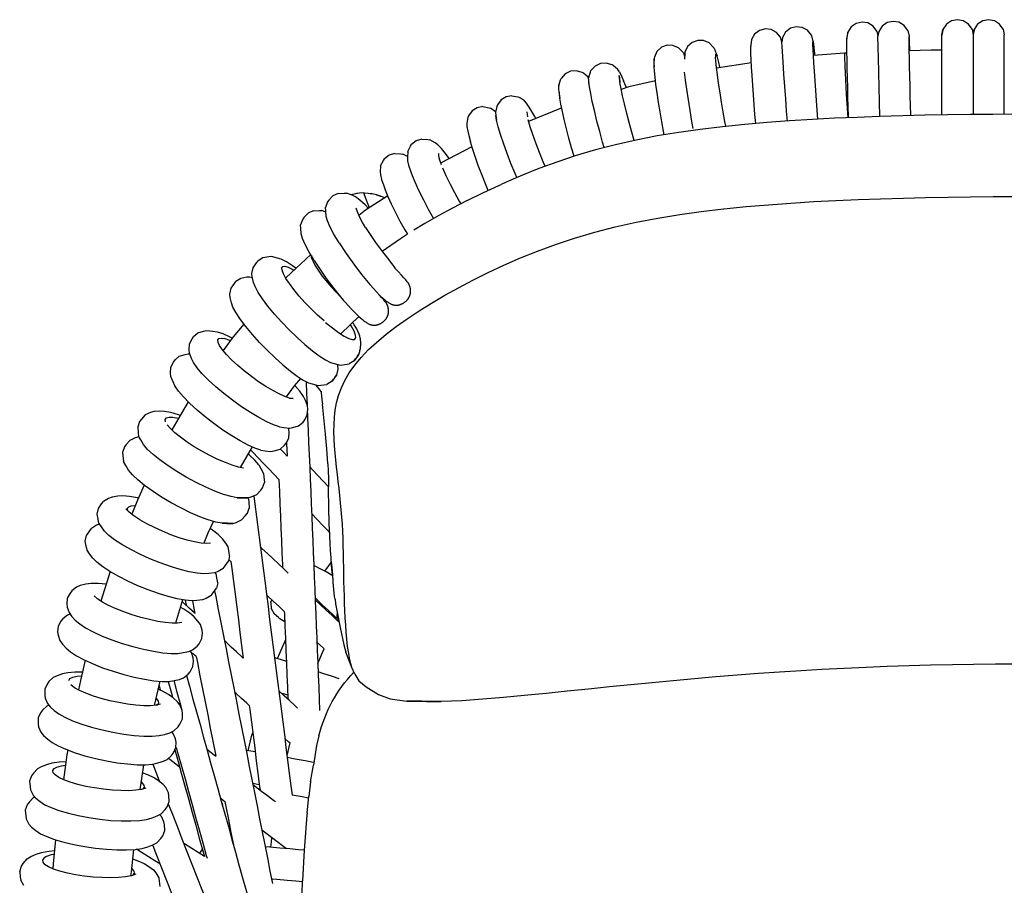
# Model space of a CAD drawing. Header units: centimetres. Extents: x -322 to 327, y -260 to 385.
# Tile 3 of 6: x -316 to -1, y 109 to 385. Entities that reach past the tile are written whole.
import ezdxf

# ---------------------------------------------------------------- set-up
doc = ezdxf.new("R2010")
doc.units = ezdxf.units.CM
doc.header["$MEASUREMENT"] = 0
doc.layers.add('2D', color=7, linetype='Continuous', true_color=0x000000)

msp = doc.modelspace()

# ---------------------------------------------------------------- linework, layer by layer
at = {"layer": '2D', "lineweight": -3}
for points in [[(-42.15, 381.11), (-43.32, 382.7), (-45.02, 383.71), (-46.84, 384), (-48.72, 383.59), (-50.37, 382.46), (-51.42, 380.81)], [(-32.23, 381.33), (-33.4, 382.93), (-35.11, 383.94), (-36.93, 384.22), (-38.81, 383.82), (-40.46, 382.69), (-41.51, 381.03)], [(-11.75, 381.76), (-12.88, 383.38), (-14.56, 384.43), (-16.38, 384.76), (-18.27, 384.4), (-19.94, 383.31), (-21.03, 381.68)], [(-1.84, 381.76), (-2.97, 383.38), (-4.64, 384.43), (-6.46, 384.76), (-8.35, 384.4), (-10.03, 383.31), (-11.12, 381.68)], [(-72.89, 379.15), (-74.13, 380.68), (-75.88, 381.61), (-77.71, 381.81), (-79.58, 381.32), (-81.17, 380.12), (-82.13, 378.41)], [(-63, 379.83), (-64.24, 381.37), (-65.99, 382.29), (-67.83, 382.5), (-69.69, 382.01), (-71.28, 380.8), (-72.24, 379.1)], [(-42.15, 381.11), (-41.77, 379.47)], [(-32.23, 381.33), (-31.81, 379.49), (-31.79, 379.3)], [(-21.38, 379.91), (-21.03, 381.68), (-21.03, 381.46), (-21.36, 379.81)], [(-11.75, 381.76), (-11.42, 380.12)], [(-11.42, 380.12), (-11.12, 381.68), (-11.12, 381.46), (-11.4, 380.02)], [(-1.84, 381.76), (-1.46, 379.91)], [(-95.61, 377.34), (-97.43, 378.11), (-99.27, 378.15), (-101.08, 377.5), (-102.55, 376.16), (-103.36, 374.37), (-103.44, 373.96)], [(-95.61, 377.34), (-94.22, 375.92), (-94.03, 375.72)], [(-82.13, 378.41), (-82.34, 376.63), (-82.38, 376.26)], [(-72.42, 377.58), (-72.8, 378.93), (-72.89, 379.15)], [(-72.24, 379.1), (-72.42, 377.58)], [(-70.66, 352.42), (-70.92, 355.56), (-71.22, 359.48), (-71.52, 363.49), (-71.79, 367.36), (-72.05, 371.26), (-72.26, 374.63), (-72.42, 377.58)], [(-62.4, 377.81), (-62.91, 379.62), (-63, 379.83)], [(-62.48, 378.01), (-62.51, 377.64)], [(-60.93, 353.01), (-61.17, 355.91), (-61.41, 359.01), (-61.64, 362.18), (-61.86, 365.24), (-62.06, 368.33), (-62.23, 370.99), (-62.36, 373.32), (-62.46, 375.35), (-62.51, 376.72), (-62.51, 377.64)], [(-61.9, 373.37), (-61.96, 374), (-62.14, 375.78), (-62.29, 377.07), (-62.4, 377.81)], [(-51.19, 353.48), (-51.21, 353.98), (-51.29, 356.9), (-51.37, 360), (-51.44, 363.18), (-51.52, 366.25), (-51.58, 369.34), (-51.64, 372.01), (-51.68, 374.35), (-51.71, 376.38), (-51.73, 377.75), (-51.73, 378.67)], [(-41.7, 376.04), (-41.77, 379.47)], [(-31.81, 379.49), (-31.82, 379.12)], [(-31.29, 354.15), (-31.3, 354.44), (-31.37, 357.35), (-31.45, 360.46), (-31.53, 363.64), (-31.6, 366.7), (-31.67, 369.8), (-31.73, 372.47), (-31.77, 374.8), (-31.8, 376.83), (-31.82, 378.2), (-31.82, 379.12)], [(-31.62, 374.85), (-31.64, 375.47), (-31.7, 377.26), (-31.75, 378.55), (-31.79, 379.3)], [(-21.38, 354.36), (-21.38, 354.85), (-21.38, 357.77), (-21.38, 360.87), (-21.38, 364.05), (-21.38, 367.12), (-21.38, 370.21), (-21.38, 372.88), (-21.38, 375.22), (-21.38, 377.25), (-21.38, 378.62), (-21.38, 379.54), (-21.38, 379.91)], [(-1.46, 354.55), (-1.46, 354.85), (-1.46, 357.77), (-1.46, 360.87), (-1.46, 364.05), (-1.46, 367.12), (-1.46, 370.21), (-1.46, 372.88), (-1.46, 375.22), (-1.46, 377.25), (-1.46, 378.62), (-1.46, 379.54), (-1.46, 379.91)], [(-105.39, 375.8), (-107.21, 376.57), (-109.05, 376.61), (-110.86, 375.96), (-112.33, 374.62), (-113.13, 372.83), (-113.22, 372.42)], [(-105.39, 375.8), (-104, 374.38), (-103.81, 374.18)], [(-103.81, 374.18), (-103.46, 373.24)], [(-103.44, 373.96), (-103.48, 372.21)], [(-94.03, 375.72), (-93.37, 373.96), (-93.1, 373.23)], [(-80.79, 351.64), (-81.03, 354.54), (-81.27, 357.63), (-81.51, 360.8), (-81.72, 363.86), (-81.93, 366.95), (-82.09, 369.61), (-82.22, 371.95), (-82.32, 373.97), (-82.37, 375.34), (-82.38, 376.26)], [(-51.68, 374.07), (-52.44, 374.04), (-62.36, 373.33)], [(-52.44, 374.04), (-52.44, 372.93), (-52.34, 369.94), (-52.14, 365.57), (-51.89, 360.94), (-51.63, 356.4), (-51.43, 353.47)], [(-41.62, 372.64), (-41.7, 376.04)], [(-21.37, 375.08), (-24.8, 375.03), (-31.77, 374.84)], [(-124.27, 368.12), (-124.74, 368.89), (-126.23, 370.15), (-126.57, 370.35), (-128.46, 370.93), (-130.29, 370.8), (-132.02, 369.98), (-133.35, 368.5)], [(-93.62, 373.77), (-93.6, 372.85), (-93.6, 372.85)], [(-90.32, 350.73), (-90.6, 352.23), (-91.14, 355.29), (-91.67, 358.43), (-92.15, 361.46), (-92.61, 364.52), (-92.98, 367.16), (-93.28, 369.47), (-93.49, 371.49), (-93.6, 372.85)], [(-82.17, 371.02), (-93.25, 369.31)], [(-92.2, 369.47), (-92.35, 370.2), (-92.76, 371.96), (-93.1, 373.23)], [(-41.16, 353.87), (-41.62, 372.64)], [(-136.13, 367.87), (-138.02, 368.45), (-139.85, 368.32), (-141.58, 367.49), (-142.9, 366.01)], [(-134.3, 366.41), (-135.79, 367.67), (-136.13, 367.87)], [(-133.96, 366.64), (-134.1, 366.22), (-133.5, 368.04), (-133.35, 368.5)], [(-124.27, 368.12), (-123.48, 366.5), (-122.93, 365.28)], [(-110.03, 348.01), (-110.24, 349.14), (-110.78, 352.2), (-111.31, 355.34), (-111.8, 358.37), (-112.25, 361.42), (-112.62, 364.06), (-112.92, 366.38), (-113.13, 368.39), (-113.24, 369.76)], [(-100.73, 350.09), (-101.12, 352.3), (-101.7, 355.79), (-102.24, 359.15), (-102.75, 362.54), (-103.16, 365.47), (-103.49, 368.04)], [(-143.51, 364.16), (-143.65, 363.74), (-143.06, 365.56), (-142.9, 366.01)], [(-134.09, 366.08), (-134.3, 366.41)], [(-133.93, 364.11), (-134.07, 365.21), (-134.1, 366.22)], [(-129.11, 343.93), (-129.64, 345.72), (-130.58, 349.13), (-131.45, 352.42), (-132.27, 355.75), (-132.93, 358.63), (-133.45, 361.16), (-133.84, 363.36), (-134.03, 364.86), (-134.03, 364.86)], [(-124.14, 364.98), (-124.15, 365.25), (-124.31, 366.98), (-124.28, 366.07), (-124.11, 364.72), (-124.11, 364.72)], [(-119.56, 346.2), (-120.33, 348.83), (-121.18, 351.9), (-121.96, 354.86), (-122.7, 357.86), (-123.29, 360.45), (-123.76, 362.73), (-124.11, 364.72)], [(-112.77, 365.24), (-121.26, 363.29), (-123.72, 362.52)], [(-122.07, 363.04), (-122.26, 363.57), (-122.93, 365.28)], [(-143.49, 361.63), (-143.63, 362.73), (-143.65, 363.74)], [(-158.63, 360.5), (-160.43, 360.17), (-162.06, 359.16), (-163.2, 357.55), (-163.42, 357.07), (-163.79, 355.2), (-163.75, 354.19)], [(-158.63, 360.5), (-156.69, 360.12), (-156.21, 359.97)], [(-153.94, 358.16), (-154.6, 358.88), (-156.21, 359.97)], [(-138.74, 341.18), (-139.52, 343.84), (-140.37, 346.91), (-141.15, 349.88), (-141.89, 352.88), (-142.48, 355.47), (-142.95, 357.75), (-143.3, 359.73)], [(-167.82, 357.01), (-169.62, 356.68), (-171.24, 355.67), (-172.39, 354.06), (-172.6, 353.58), (-172.97, 351.71), (-172.94, 350.7), (-172.67, 349.23)], [(-167.82, 357.01), (-165.88, 356.63), (-165.4, 356.48)], [(-163.76, 355.35), (-163.79, 355.39), (-165.4, 356.48)], [(-152.21, 355.48), (-153.08, 356.88), (-153.94, 358.16)], [(-153.79, 355.31), (-153.76, 354.49)], [(-142.71, 356.57), (-143.39, 356.35), (-153.24, 352.32)], [(-151.27, 353.86), (-152.21, 355.48)], [(-157.04, 334.36), (-157.58, 335.64), (-158.91, 338.92), (-160.12, 342.09), (-161.28, 345.31), (-162.21, 348.11), (-162.94, 350.57), (-163.48, 352.72), (-163.75, 354.2), (-163.75, 354.22)], [(-163.75, 354.19), (-163.48, 352.72)], [(2.25, 354.57), (-5.11, 354.54), (-12.35, 354.49), (-19.58, 354.39), (-26.81, 354.26), (-33.89, 354.09), (-41.26, 353.87), (-48.46, 353.6), (-55.66, 353.29), (-62.69, 352.92), (-70.02, 352.47), (-77.19, 351.95), (-84.29, 351.34), (-91.41, 350.61), (-98.46, 349.77), (-105.28, 348.8), (-112.21, 347.65), (-118.95, 346.34), (-125.53, 344.86), (-131.93, 343.2), (-138.35, 341.31), (-143.98, 339.45), (-149.95, 337.26), (-155.24, 335.14)], [(-153.76, 354.49), (-153.63, 353.78)], [(-147.97, 337.99), (-148.57, 339.38), (-149.76, 342.33), (-150.85, 345.19), (-151.89, 348.1), (-152.73, 350.61), (-153.39, 352.83)], [(-150.96, 353.25), (-151.27, 353.86)], [(-172.67, 349.23), (-172.33, 347.76), (-171.84, 345.82)], [(-187.38, 346.63), (-189.12, 346.09), (-190.6, 344.9)], [(-187.38, 346.63), (-185.41, 346.48), (-184.79, 346.39)], [(-181.08, 343.69), (-182.21, 344.86), (-183.07, 345.49), (-184.79, 346.39)], [(-166.13, 330.29), (-167.02, 332.37), (-168.21, 335.33), (-169.31, 338.18), (-170.35, 341.09), (-171.18, 343.61), (-171.84, 345.82)], [(-191.81, 342.66), (-191.93, 340.76), (-191.88, 339.76), (-191.54, 338.32), (-190.84, 336.25)], [(-191.81, 342.66), (-190.9, 344.37), (-190.6, 344.9)], [(-171.35, 344.18), (-181.35, 338.98)], [(-178.58, 340.42), (-179.73, 342.02), (-181.08, 343.69)], [(-200.47, 338.13), (-199.55, 339.84), (-199.25, 340.37)], [(-196.04, 342.1), (-197.77, 341.56), (-199.25, 340.37)], [(-196.04, 342.1), (-194.06, 341.95), (-193.44, 341.85)], [(-191.91, 341.06), (-193.44, 341.85)], [(-182.04, 342.04), (-182, 341.23), (-181.72, 340.06), (-181.21, 338.55)], [(-200.47, 338.13), (-200.59, 336.22), (-200.54, 335.22), (-200.19, 333.79), (-199.49, 331.72)], [(-190.84, 336.25), (-190.36, 335.03), (-189.55, 333.02)], [(-180.77, 337.47), (-179.69, 335.07), (-178.34, 332.3), (-176.92, 329.6), (-175.38, 326.81), (-174.91, 326.01)], [(-155.24, 335.14), (-160.46, 332.88), (-161.97, 332.17)], [(-199.49, 331.72), (-199.01, 330.5), (-198.15, 328.37)], [(-189.55, 333.02), (-188.34, 330.35), (-186.84, 327.28), (-185.27, 324.28), (-183.62, 321.31)], [(-172.83, 327.08), (-167.9, 329.48), (-162.74, 331.85), (-161.97, 332.17)], [(-214.04, 329.33), (-215.69, 328.59), (-216.99, 327.22), (-217.39, 326.63), (-218.06, 324.82)], [(-214.04, 329.33), (-212.08, 329.42), (-211.34, 329.4)], [(-205.43, 325.69), (-207.09, 327.18), (-208.47, 328.2), (-209.53, 328.72), (-211.34, 329.4)], [(-205.58, 329.45), (-205.83, 329.47), (-207.19, 329.39), (-208.19, 329.28), (-208.54, 329.2), (-209.86, 328.88), (-209.91, 328.87)], [(-209.9, 328.86), (-209.86, 328.88)], [(-205.83, 329.47), (-205.83, 329.46), (-207.19, 329.39), (-208.54, 329.2)], [(-198.21, 328.53), (-205.27, 323.95), (-207.39, 322.32)], [(-204.07, 324.72), (-204.65, 326.28), (-205.28, 327.98), (-205.59, 328.82), (-205.83, 329.46)], [(-205.83, 329.46), (-204.48, 329.4), (-203.47, 329.27)], [(-204.48, 329.4), (-203.13, 329.21)], [(-199.29, 327.89), (-200.54, 328.46), (-201.19, 328.69), (-201.82, 328.89), (-203.13, 329.21), (-203.47, 329.27)], [(-201.82, 328.89), (-200.54, 328.46)], [(-199.29, 327.89), (-199.24, 327.86)], [(-198.15, 328.37), (-197.07, 325.97), (-195.71, 323.2), (-194.3, 320.5), (-192.75, 317.71), (-191.92, 316.3)], [(-172.83, 327.08), (-177.55, 324.65), (-181.91, 322.29), (-186.33, 319.76), (-189.87, 317.61)], [(-171.03, 301.65), (-166.19, 304.06), (-161.12, 306.43), (-155.81, 308.74), (-150.44, 310.91), (-144.38, 313.13), (-138.66, 315.01), (-132.14, 316.92), (-125.63, 318.61), (-118.92, 320.11), (-112.07, 321.44), (-105.04, 322.6), (-98.14, 323.57), (-91.03, 324.41), (-90.98, 324.42), (-83.88, 325.13), (-76.75, 325.73), (-69.59, 326.25), (-62.28, 326.69), (-55.27, 327.05), (-48.1, 327.36), (-40.95, 327.62), (-33.62, 327.84), (-26.59, 328.01), (-19.41, 328.14), (-12.23, 328.23), (-5.05, 328.29), (2.26, 328.31)], [(-221.98, 323.78), (-223.63, 323.03), (-224.93, 321.66), (-225.33, 321.08), (-226, 319.27)], [(-221.98, 323.78), (-220.02, 323.87), (-219.28, 323.84)], [(-217.96, 323.35), (-219.28, 323.84)], [(-217.85, 321.93), (-217.99, 323.74), (-218.06, 324.82)], [(-206.26, 320.07), (-207.2, 321.88), (-207.9, 323.48), (-208.24, 324.61)], [(-204.31, 324.56), (-205.43, 325.69)], [(-215.41, 316.35), (-216.57, 318.57), (-217.43, 320.54), (-217.85, 321.93)], [(-225.79, 316.38), (-225.93, 318.19), (-226, 319.27)], [(-205.27, 318.4), (-206.26, 320.07), (-206.26, 320.07)], [(-205.27, 318.4), (-203.85, 316.18)], [(-223.35, 310.8), (-224.51, 313.02), (-225.37, 314.98), (-225.79, 316.38)], [(-213.73, 313.54), (-213.94, 313.87), (-215.41, 316.35)], [(-203.85, 316.18), (-202.12, 313.68), (-200.22, 311.1), (-198.27, 308.62)], [(-191.92, 316.3), (-194.16, 314.85), (-199.99, 310.8)], [(-227.5, 305.42), (-228.59, 306.24), (-230.54, 307.5), (-232.17, 308.33), (-233.41, 308.71), (-235.28, 309.15), (-236.15, 309.07), (-238.08, 308.73), (-239.6, 307.78)], [(-222.79, 309.86), (-230.77, 302.34)], [(-221.66, 307.96), (-221.88, 308.31), (-223.35, 310.8)], [(-222.57, 309.48), (-222.63, 308.97), (-221.45, 306.42), (-219.08, 302.94), (-216.18, 299.39), (-213.06, 296.08)], [(-221.66, 307.96), (-221.45, 307.6), (-219.79, 305.02)], [(-234.32, 290.8), (-236.46, 293.39), (-238.18, 295.67), (-239.55, 297.72), (-240.56, 299.57), (-241.06, 300.9), (-241.47, 302.67), (-241.55, 303.74), (-241.16, 305.62)], [(-241.16, 305.62), (-240.07, 307.14), (-239.6, 307.78)], [(-231.93, 304.8), (-231.98, 305.6), (-231.65, 306.05), (-231, 306.11), (-229.99, 305.8), (-228.68, 305.12), (-228.17, 304.79)], [(-226.44, 296.57), (-228.18, 298.68), (-229.58, 300.54), (-230.7, 302.21), (-231.52, 303.71), (-231.93, 304.8)], [(-219.79, 305.02), (-218.06, 302.52), (-216.17, 299.94), (-214.22, 297.46)], [(-241.41, 302.41), (-242.32, 302.63), (-243.2, 302.55), (-245.13, 302.21), (-246.64, 301.26)], [(-209.63, 178), (-210.26, 180.36), (-210.66, 182.46), (-211, 184.78), (-211.24, 187.03), (-211.45, 189.34), (-211.61, 191.59), (-211.75, 193.94), (-211.86, 196.24), (-211.96, 198.47), (-212.04, 200.77), (-212.11, 203.16), (-212.17, 205.46), (-212.21, 207.68), (-212.25, 209.99), (-212.28, 212.3), (-212.33, 214.6), (-212.38, 216.9), (-212.46, 219.2), (-212.56, 221.49), (-212.69, 223.78), (-212.84, 226.02), (-213.03, 228.34), (-213.24, 230.62), (-213.48, 232.88), (-213.73, 235.15), (-214, 237.41), (-214.27, 239.67), (-214.54, 241.94), (-214.8, 244.26), (-215.01, 246.46), (-215.19, 248.73), (-215.31, 251), (-215.37, 253.29), (-215.33, 255.58), (-215.2, 257.88), (-214.94, 260.19), (-214.52, 262.52), (-213.89, 264.88), (-213, 267.33), (-211.9, 269.64), (-210.49, 272.06), (-208.73, 274.54), (-206.72, 276.95), (-204.31, 279.47), (-201.82, 281.79), (-198.75, 284.36), (-195.51, 286.85), (-192.01, 289.33), (-188.17, 291.87), (-184.28, 294.28), (-179.94, 296.83), (-175.66, 299.21), (-171.03, 301.65)], [(-241.37, 284.28), (-243.51, 286.86), (-245.23, 289.14), (-246.6, 291.19), (-247.61, 293.04), (-248.11, 294.37), (-248.52, 296.15), (-248.6, 297.22), (-248.21, 299.09)], [(-248.21, 299.09), (-247.12, 300.61), (-246.64, 301.26)], [(-201.81, 297.89), (-203.85, 300.15), (-203.93, 300.24)], [(-218.54, 288.68), (-220.57, 290.5), (-222.63, 292.48), (-224.62, 294.55), (-226.44, 296.57), (-226.44, 296.57)], [(-214.22, 297.46), (-212.29, 295.16), (-211.87, 294.69)], [(-209.75, 292.34), (-211.79, 294.59), (-211.87, 294.69)], [(-209.75, 292.34), (-207.88, 290.44), (-207.42, 290.02)], [(-224.63, 281.11), (-227.13, 283.35), (-229.64, 285.78), (-232.09, 288.32), (-234.32, 290.8)], [(-207.42, 290.02), (-213.12, 284.66)], [(-244.09, 287.63), (-247.51, 283.53), (-250.74, 279.16)], [(-218.03, 288.18), (-215.87, 286.39), (-213.87, 284.91), (-212.11, 283.77), (-210.65, 283.02), (-209.52, 282.68), (-208.8, 282.74), (-208.43, 283.24), (-208.49, 284.14), (-208.95, 285.34), (-209.86, 287.02), (-210.15, 287.45)], [(-232.8, 254.86), (-234.63, 255.46), (-236.83, 256.44), (-239.33, 257.77), (-242.05, 259.39), (-244.88, 261.26), (-247.74, 263.31), (-250.52, 265.48), (-253.06, 267.61), (-255.51, 269.87), (-257.48, 271.88), (-259.05, 273.71), (-260.21, 275.39), (-260.8, 276.64), (-261.49, 278.33), (-261.6, 279.37), (-261.51, 281.28), (-260.66, 282.94), (-260.14, 283.64), (-258.8, 284.79), (-256.95, 285.4), (-255.96, 285.59), (-254.07, 285.41), (-252.66, 285.2), (-250.82, 284.59), (-248.6, 283.6), (-247.78, 283.17)], [(-252.36, 281.77), (-252.44, 282.55), (-252.08, 283.03), (-251.34, 283.17), (-250.2, 283), (-248.71, 282.51), (-248.37, 282.36)], [(-231.68, 274.58), (-234.18, 276.83), (-236.69, 279.26), (-239.14, 281.8), (-241.37, 284.28)], [(-229.56, 264.03), (-231.05, 264.52), (-232.84, 265.32), (-234.88, 266.4), (-237.09, 267.72), (-239.4, 269.25), (-241.73, 270.92), (-243.99, 272.68), (-246.06, 274.42), (-248.06, 276.26), (-249.66, 277.89), (-250.94, 279.39), (-251.89, 280.76), (-252.36, 281.77)], [(-224.63, 281.11), (-222.24, 279.14), (-220.04, 277.5), (-218.11, 276.25), (-216.49, 275.42)], [(-238.74, 247.41), (-240.57, 248.02), (-242.77, 249), (-245.27, 250.32), (-247.98, 251.94), (-250.82, 253.82), (-253.68, 255.87), (-256.46, 258.03), (-259, 260.17), (-261.45, 262.42), (-263.42, 264.43), (-264.98, 266.27), (-266.15, 267.95), (-266.73, 269.19), (-267.43, 270.89), (-267.54, 271.93), (-267.45, 273.84), (-266.6, 275.5), (-266.08, 276.19), (-264.73, 277.34), (-262.89, 277.95), (-261.9, 278.14), (-261.39, 278.09)], [(-207.89, 277.34), (-207.42, 277.98), (-207.89, 277.34), (-208.95, 275.91), (-208.47, 276.55), (-208.47, 276.56)], [(-231.68, 274.58), (-229.29, 272.61), (-227.09, 270.97), (-225.15, 269.72), (-223.54, 268.89)], [(-216.49, 275.42), (-215.25, 275.04), (-213.4, 274.55)], [(-214.47, 271.45), (-214.04, 273.29), (-214.12, 274.36), (-214.19, 274.76)], [(-213.4, 274.55), (-212.53, 274.62), (-210.56, 274.92)], [(-208.95, 275.91), (-210.56, 274.92)], [(-226.05, 270.3), (-228.06, 267.89), (-230.64, 264.39)], [(-214.94, 270.82), (-214.47, 271.45), (-214.94, 270.82), (-215.99, 269.38), (-215.52, 270.03), (-215.52, 270.03)], [(-229.52, 254.42), (-228.53, 254.61), (-226.65, 255.18), (-225.2, 256.38), (-224.68, 257.07), (-223.87, 258.63), (-223.73, 260.51), (-223.83, 261.56), (-224.48, 263.28), (-225.07, 264.53), (-226.24, 266.22), (-227.82, 268.07), (-227.87, 268.11)], [(-224.24, 269.25), (-224.08, 265.43), (-223.93, 261.81)], [(-223.54, 268.89), (-222.3, 268.52), (-220.45, 268.02)], [(-219.5, 266.08), (-219.8, 266.5), (-221.03, 268.17)], [(-220.45, 268.02), (-219.58, 268.1), (-217.61, 268.4)], [(-215.99, 269.38), (-217.61, 268.4)], [(-229.56, 264.03), (-228.42, 263.86), (-229.2, 263.95)], [(-219.5, 266.08), (-219.48, 265.84), (-219.23, 263.51), (-219.06, 262.03)], [(-261.85, 262.83), (-267.09, 253.86)], [(-264.41, 258.45), (-265.01, 258.68), (-267.42, 259.39), (-269.43, 259.77), (-270.96, 259.82), (-272.84, 259.76), (-273.92, 259.45), (-275.66, 258.62), (-276.83, 257.31), (-277.39, 256.57), (-277.99, 254.81)], [(-269.1, 256.44), (-269.19, 257.2), (-268.8, 257.71), (-268, 257.94), (-266.76, 257.9), (-265.13, 257.59), (-264.94, 257.54)], [(-223.82, 259.24), (-223.76, 257.62), (-223.6, 253.72), (-223.44, 249.82), (-223.28, 245.92), (-223.12, 242.02), (-222.96, 238.12), (-222.8, 234.22), (-222.64, 230.32), (-222.48, 226.41), (-222.32, 222.51), (-222.16, 218.61), (-222, 214.71), (-221.84, 210.81), (-221.68, 206.91), (-221.52, 203.01), (-221.36, 199.11), (-221.2, 195.2), (-221.04, 191.3), (-220.88, 187.4), (-220.72, 183.5), (-220.56, 179.6), (-220.4, 175.7), (-220.24, 171.8), (-220.08, 167.9), (-219.93, 164.37)], [(-277.99, 254.81), (-277.81, 252.91), (-277.69, 251.9)], [(-244.24, 241.7), (-245.86, 242.01), (-247.81, 242.58), (-250.03, 243.41), (-252.43, 244.45), (-254.95, 245.67), (-257.48, 247.04), (-259.95, 248.5), (-262.19, 249.96), (-264.38, 251.53), (-266.13, 252.95), (-267.53, 254.27), (-268.57, 255.5)], [(-232.8, 254.86), (-231.4, 254.65), (-229.52, 254.42)], [(-277.54, 251.64), (-277.68, 251.63), (-278.76, 251.32), (-280.5, 250.49), (-281.67, 249.18), (-282.22, 248.44), (-282.83, 246.68)], [(-276.11, 249.15), (-276.98, 250.64), (-277.69, 251.9)], [(-235.46, 246.97), (-234.47, 247.16), (-232.58, 247.73), (-231.14, 248.94), (-230.62, 249.63), (-229.81, 251.18), (-229.67, 253.07), (-229.77, 254.11), (-229.9, 254.46)], [(-246.23, 232.2), (-248.22, 232.58), (-250.62, 233.29), (-253.34, 234.29), (-256.29, 235.57), (-259.38, 237.08), (-262.49, 238.75), (-265.52, 240.55), (-268.28, 242.34), (-270.95, 244.27), (-273.11, 246.02), (-274.82, 247.63), (-276.11, 249.15)], [(-241.44, 248.41), (-245.25, 241.89)], [(-230.49, 249.87), (-230.48, 249.48), (-230.32, 245.58), (-230.31, 245.5)], [(-282.83, 246.68), (-282.65, 244.78), (-282.53, 243.77)], [(-239.37, 242.72), (-240.66, 244.24), (-242.39, 245.87), (-242.75, 246.16)], [(-242.64, 246.36), (-242.6, 246.04)], [(-241.96, 247.52), (-241.26, 246.78), (-239.55, 244.99), (-237.83, 243.19), (-236.12, 241.4), (-234.41, 239.6), (-232.96, 238.08)], [(-238.74, 247.41), (-237.34, 247.2), (-235.46, 246.97)], [(-232.5, 247.8), (-231.47, 246.71), (-230.31, 245.5)], [(-280.94, 241.02), (-281.82, 242.51), (-282.53, 243.77)], [(-239.37, 242.72), (-238.72, 241.56), (-237.83, 239.93)], [(-223.12, 242.04), (-222.24, 241.12), (-220.52, 239.32), (-218.81, 237.53), (-217.1, 235.73), (-217.1, 235.73)], [(-217.32, 243.02), (-217.22, 240.72), (-217.15, 238.42), (-217.1, 236.11), (-217.1, 235.73)], [(-251.06, 224.07), (-253.06, 224.45), (-255.46, 225.16), (-258.18, 226.16), (-261.13, 227.44), (-264.21, 228.95), (-267.33, 230.63), (-270.36, 232.42), (-273.11, 234.21), (-275.79, 236.14), (-277.95, 237.89), (-279.66, 239.5), (-280.94, 241.02)], [(-237.83, 239.93), (-237.7, 238.92), (-237.58, 237.03)], [(-275.9, 236.23), (-278.11, 231.41), (-279.91, 226.98)], [(-242.83, 232.16), (-241.76, 232.46), (-239.98, 233.26), (-238.72, 234.64), (-238.16, 235.38), (-237.58, 237.03)], [(-232.96, 238.08), (-232.96, 238.07), (-232.8, 234.17), (-232.64, 230.27), (-232.48, 226.37), (-232.32, 222.46), (-232.16, 218.56), (-232, 214.66), (-231.84, 210.76), (-231.8, 209.94)], [(-277.79, 232.12), (-278.04, 232.18), (-280.58, 232.64), (-282.71, 232.81), (-284.33, 232.7), (-286.16, 232.44), (-287.31, 232.02), (-288.93, 231.01)], [(-240.91, 232.84), (-240.58, 230.19), (-240.05, 226.1), (-239.53, 222.02), (-239.01, 217.93), (-238.49, 213.84), (-237.97, 209.76), (-237.45, 205.67), (-236.93, 201.58), (-236.41, 197.5), (-235.89, 193.41), (-235.37, 189.32), (-234.85, 185.24), (-234.32, 181.15), (-233.8, 177.06), (-233.28, 172.98), (-232.76, 168.89), (-232.24, 164.8), (-231.72, 160.72), (-231.2, 156.63), (-230.68, 152.54), (-230.16, 148.46), (-229.63, 144.37), (-229.11, 140.28), (-228.74, 137.34)], [(-290.51, 228.79), (-289.5, 230.24), (-288.93, 231.01)], [(-278.86, 229.56), (-279.03, 229.58), (-280.2, 229.5), (-280.96, 229.22), (-281.31, 228.73), (-281.23, 228.13)], [(-242.86, 232.16), (-242.67, 231.8)], [(-242.76, 232.18), (-242.72, 231.91)], [(-242.67, 231.8), (-242.54, 230.79), (-242.41, 228.9)], [(-250.69, 209.67), (-252.35, 208.68), (-253.49, 208.27), (-255.32, 208.06), (-256.94, 207.95), (-259.05, 208.12), (-261.58, 208.57), (-264.46, 209.28), (-267.58, 210.24), (-270.84, 211.4), (-274.12, 212.74), (-277.33, 214.19), (-280.23, 215.67), (-283.07, 217.29), (-285.35, 218.79), (-287.17, 220.2), (-288.54, 221.56), (-289.6, 222.95), (-290.35, 224.12), (-290.75, 225.94), (-290.9, 226.98), (-290.51, 228.79)], [(-254.75, 217.7), (-256.07, 217.6), (-257.78, 217.74), (-259.85, 218.11), (-262.19, 218.69), (-264.73, 219.47), (-267.38, 220.42), (-270.06, 221.5), (-272.66, 222.69), (-275.03, 223.89), (-277.34, 225.21), (-279.2, 226.43), (-280.68, 227.58), (-281.79, 228.69)], [(-247.67, 224.03), (-246.6, 224.33), (-244.82, 225.13), (-243.55, 226.51), (-243, 227.25), (-242.41, 228.9)], [(-222.51, 227.13), (-222.41, 227.04), (-220.7, 225.24), (-218.99, 223.45), (-217.27, 221.65), (-216.78, 221.13)], [(-290.13, 223.78), (-291.12, 223.42), (-292.74, 222.4)], [(-253.86, 224.69), (-255.58, 220.95), (-256.91, 217.67)], [(-254.51, 201.06), (-256.17, 200.08), (-257.31, 199.66), (-259.14, 199.45), (-260.75, 199.34), (-262.86, 199.51), (-265.39, 199.96), (-268.27, 200.68), (-271.39, 201.63), (-274.65, 202.8), (-277.94, 204.13), (-281.14, 205.58), (-284.05, 207.06), (-286.88, 208.68), (-289.17, 210.18), (-290.99, 211.6), (-292.35, 212.96), (-293.42, 214.35), (-294.17, 215.51), (-294.57, 217.33), (-294.71, 218.37), (-294.33, 220.18)], [(-294.33, 220.18), (-293.31, 221.63), (-292.74, 222.4)], [(-249.14, 216.52), (-249.9, 217.69), (-250.94, 219.12), (-252.3, 220.49), (-254.14, 221.91), (-254.91, 222.42)], [(-216.78, 221.13), (-216.74, 219.96), (-216.64, 217.72), (-216.53, 215.42)], [(-248.65, 213.67), (-248.8, 214.7), (-249.14, 216.52)], [(-248.65, 213.67), (-249.04, 211.96)], [(-229.93, 208.19), (-231.31, 209.47), (-233.07, 211.12), (-234.83, 212.77), (-236.59, 214.41), (-238.35, 216.06), (-238.83, 216.51)], [(-216.53, 215.42), (-216.38, 213.06), (-216.22, 210.8), (-216.02, 208.48), (-215.77, 206.23), (-215.7, 205.74)], [(-250.69, 209.67), (-250.13, 210.43), (-249.04, 211.96)], [(-248.25, 211.84), (-248.75, 212.31), (-248.92, 212.47)], [(-248.25, 211.84), (-247.96, 209.6), (-247.44, 205.51), (-246.92, 201.42), (-246.4, 197.34), (-245.88, 193.25), (-245.36, 189.16), (-244.83, 185.08), (-244.32, 181.05)], [(-215.9, 207.43), (-217.86, 208.52), (-219.75, 209.55), (-221.18, 210.31), (-221.83, 210.64)], [(-218.32, 208.77), (-216.28, 211.54)], [(-214.99, 199.84), (-215.16, 200.72), (-215.41, 202.98), (-215.61, 205.3), (-215.78, 207.57), (-215.92, 209.93), (-216.12, 211.75)], [(-286.79, 208.63), (-289.73, 199.22)], [(-252.96, 207.91), (-253.25, 208.36)], [(-252.46, 205.06), (-252.61, 206.1), (-252.96, 207.91)], [(-288.03, 204.67), (-290.66, 204.89), (-292.85, 204.87), (-294.53, 204.62), (-296.32, 204.19), (-297.51, 203.68), (-299.01, 202.51), (-299.59, 201.71), (-300.46, 200.16), (-300.65, 198.32), (-300.49, 197.31), (-299.91, 195.54), (-299.12, 194.45), (-297.91, 193.17), (-296.49, 191.95), (-294.6, 190.71)], [(-252.46, 205.06), (-252.85, 203.35)], [(-254.51, 201.06), (-253.94, 201.83), (-252.85, 203.35)], [(-253.46, 202.5), (-253.1, 200.71), (-252.28, 196.53), (-251.45, 192.36), (-250.63, 188.19), (-249.8, 184.02), (-248.98, 179.84), (-248.15, 175.67), (-247.33, 171.5), (-246.51, 167.33), (-245.68, 163.16), (-244.86, 158.98), (-244.03, 154.81), (-243.21, 150.64), (-242.38, 146.47), (-241.56, 142.29), (-240.73, 138.12), (-239.91, 133.95), (-239.08, 129.78), (-238.26, 125.61), (-237.43, 121.43), (-236.61, 117.26), (-235.79, 113.09), (-235, 109.14)], [(-231.23, 195.92), (-232.9, 197.49), (-234.66, 199.13), (-236.43, 200.78), (-236.88, 201.21)], [(-263.9, 192.44), (-265.26, 192.24), (-267.04, 192.23), (-269.18, 192.41), (-271.6, 192.77), (-274.23, 193.31), (-276.98, 194.01), (-279.75, 194.84), (-282.45, 195.78), (-284.89, 196.75), (-287.29, 197.85), (-289.21, 198.88), (-290.75, 199.89), (-291.9, 200.88)], [(-291.21, 200.32), (-291.14, 200.22)], [(-263.66, 199.66), (-265.98, 192.23)], [(-259.75, 195.28), (-259.92, 195.44), (-261.61, 196.99), (-263.29, 198.55), (-263.85, 199.06)], [(-262.89, 199.52), (-262.57, 197.88)], [(-260.56, 199.35), (-259.96, 196.36), (-259.75, 195.28)], [(-235.49, 198.81), (-235.5, 198.79), (-235.38, 196.84), (-234.48, 195.12)], [(-235.49, 198.81), (-235.49, 198.88), (-235.21, 199.65)], [(-213.8, 193.1), (-215.46, 194.65), (-217.22, 196.29), (-218.98, 197.94), (-220.74, 199.59), (-221.4, 200.21)], [(-213.67, 192.46), (-214.34, 193.08), (-216.1, 194.73), (-217.86, 196.37), (-219.62, 198.02), (-221.38, 199.66)], [(-214.99, 199.84), (-214.83, 198.38), (-214.42, 196.27), (-213.35, 190.8), (-212.21, 185.31)], [(-299.59, 195.1), (-300.4, 194.75), (-301.91, 193.59), (-302.49, 192.78), (-303.35, 191.24), (-303.55, 189.4), (-303.39, 188.39), (-302.8, 186.61), (-302.02, 185.53), (-300.8, 184.24), (-299.39, 183.02), (-297.5, 181.79)], [(-294.6, 190.71), (-292.23, 189.44), (-289.29, 188.09), (-286.28, 186.89), (-282.97, 185.74), (-279.56, 184.72), (-276.19, 183.86), (-272.95, 183.2), (-269.97, 182.75), (-267.35, 182.53), (-265.16, 182.54), (-263.49, 182.8), (-261.71, 183.18), (-260.53, 183.69), (-258.99, 184.82), (-258.41, 185.63), (-257.48, 187.25), (-257.27, 188.99), (-257.43, 190), (-257.97, 191.78), (-258.76, 192.87), (-259.96, 194.2), (-261.38, 195.42), (-263.28, 196.67), (-264.41, 197.27)], [(-232.6, 193.59), (-233.11, 193.95), (-234.48, 195.12)], [(-231.23, 195.92), (-231.2, 195.16), (-231.04, 191.26), (-230.88, 187.35), (-230.71, 183.45), (-230.55, 179.55), (-230.39, 175.65), (-230.23, 171.75), (-230.08, 167.92)], [(-214.32, 195.77), (-214.41, 194.27), (-214.45, 193.7)], [(-231.09, 192.64), (-231.61, 192.95), (-232.6, 193.59)], [(-244.32, 181.05), (-244.75, 181.45), (-246.44, 183), (-248.12, 184.56), (-249.81, 186.11), (-250.31, 186.57)], [(-233.34, 180.86), (-230.85, 186.71)], [(-218.45, 183.97), (-218.81, 184.31), (-220.57, 185.96), (-220.83, 186.19)], [(-297.5, 181.79), (-295.13, 180.51), (-292.19, 179.16), (-289.18, 177.97), (-285.86, 176.82), (-282.46, 175.8), (-279.08, 174.94), (-275.85, 174.27), (-272.87, 173.82), (-270.24, 173.6), (-268.06, 173.62), (-266.39, 173.87), (-264.61, 174.25), (-263.43, 174.76), (-261.88, 175.9), (-261.3, 176.7), (-260.38, 178.32), (-260.17, 180.06), (-260.33, 181.08), (-260.87, 182.86), (-261.25, 183.38)], [(-259.34, 181.51), (-260.06, 182.18), (-261.02, 183.07)], [(-220.54, 179.3), (-219.03, 182.84), (-218.45, 183.97)], [(-212.21, 185.31), (-211.57, 182.93)], [(-208.76, 175.86), (-209.63, 178), (-211.57, 182.93)], [(-294.74, 180.33), (-296.25, 173.91), (-296.85, 170.88)], [(-259.34, 181.51), (-258.96, 179.59), (-258.13, 175.41), (-257.3, 171.24), (-256.48, 167.07), (-255.66, 162.9), (-254.83, 158.73), (-254.01, 154.55), (-253.18, 150.38), (-253.06, 149.79)], [(-230.57, 179.99), (-230.68, 180.02), (-233.12, 180.79), (-234.33, 181.16)], [(2.72, 179.13), (-4.32, 179.1), (-11.26, 179.04), (-18.03, 178.93), (-25.04, 178.78), (-31.84, 178.59), (-38.79, 178.35), (-45.49, 178.09), (-52.56, 177.76), (-59.65, 177.39), (-66.26, 177.01), (-73.22, 176.56), (-79.91, 176.09), (-86.72, 175.58), (-93.51, 175.03), (-100.3, 174.44), (-107.11, 173.82), (-113.88, 173.19), (-120.6, 172.53), (-127.44, 171.85), (-134.12, 171.17), (-140.9, 170.47), (-147.7, 169.78), (-154.64, 169.09), (-161.26, 168.47), (-167.87, 167.91), (-174.58, 167.44), (-181.18, 167.17)], [(-295.63, 176.53), (-298.03, 176.54), (-300.28, 176.36), (-301.99, 175.98), (-303.73, 175.41), (-304.94, 174.81), (-306.33, 173.53), (-306.92, 172.69), (-307.65, 171.08), (-307.68, 169.23), (-307.51, 168.24), (-306.77, 166.52), (-305.96, 165.51), (-304.63, 164.32), (-303.18, 163.22), (-301.24, 162.14), (-298.82, 161.07), (-295.81, 159.96), (-292.74, 159.01), (-289.36, 158.13), (-285.88, 157.38), (-282.43, 156.79), (-279.12, 156.38), (-276.07, 156.16), (-273.39, 156.15), (-271.15, 156.33), (-269.44, 156.71), (-267.72, 157.23), (-266.51, 157.83), (-265.09, 159.08), (-264.5, 159.92), (-263.72, 161.61), (-263.67, 163.37), (-263.83, 164.36), (-264.54, 166.09), (-265.34, 167.11), (-266.67, 168.34), (-268.12, 169.44), (-270.07, 170.52), (-271.53, 171.17)], [(-213.69, 174.38), (-215.87, 175.13), (-218.95, 176.17), (-220.44, 176.67)], [(-300.02, 173.94), (-299.6, 174.54), (-298.7, 174.98), (-297.31, 175.29), (-295.9, 175.41)], [(-270.95, 173.66), (-272.33, 167.75), (-272.7, 165.94)], [(-268.32, 173.62), (-267.26, 169.8), (-266.9, 168.51)], [(-266.48, 173.86), (-265.46, 170.17), (-264.33, 166.1), (-263.87, 164.46)], [(-262.45, 175.48), (-261.5, 172.04), (-260.37, 167.97), (-259.24, 163.9), (-258.11, 159.82), (-256.98, 155.75), (-255.85, 151.68), (-254.72, 147.61), (-253.59, 143.54), (-252.46, 139.46), (-251.33, 135.39), (-250.2, 131.32), (-249.07, 127.25), (-247.94, 123.18), (-246.81, 119.1), (-245.68, 115.03), (-244.55, 110.96), (-243.43, 106.89), (-242.3, 102.82), (-241.17, 98.74), (-240.04, 94.67), (-238.91, 90.6), (-237.78, 86.53), (-236.75, 82.83)], [(-208.76, 175.86), (-207.38, 173.78), (-205.1, 171.87), (-201.11, 169.46), (-197.46, 168.04), (-192.16, 167.3)], [(-270.7, 166.29), (-272.09, 165.99), (-273.9, 165.84), (-276.09, 165.85), (-278.57, 166.03), (-281.25, 166.36), (-284.06, 166.84), (-286.89, 167.45), (-289.64, 168.16), (-292.13, 168.93), (-294.58, 169.83), (-296.55, 170.71), (-298.13, 171.59), (-299.31, 172.48)], [(-271.53, 171.19), (-271.52, 171.17)], [(-271.22, 172.52), (-270.8, 171), (-270.75, 170.82)], [(-242.39, 165.88), (-243.21, 166.64), (-244.89, 168.19), (-246.58, 169.75), (-247.07, 170.2)], [(-227.01, 165.09), (-227.89, 165.9), (-229.58, 167.46), (-231.27, 169.01), (-232.95, 170.57), (-232.98, 170.59)], [(-230.13, 169.22), (-231.46, 169.65), (-232.23, 169.9)], [(-272.03, 166), (-271.24, 166.7), (-271.34, 167.33), (-271.88, 168), (-272.21, 168.26)], [(-306.36, 166.01), (-307.03, 165.68), (-308.42, 164.4), (-309.02, 163.56), (-309.74, 161.95), (-309.77, 160.1), (-309.61, 159.11), (-308.86, 157.39), (-308.05, 156.38), (-306.72, 155.19), (-305.27, 154.09), (-303.33, 153.01), (-300.91, 151.94), (-297.9, 150.83), (-294.83, 149.88), (-291.45, 149), (-287.97, 148.25), (-284.52, 147.66), (-281.21, 147.25), (-278.16, 147.03), (-275.48, 147.02), (-273.24, 147.2), (-271.53, 147.58), (-269.81, 148.1), (-268.61, 148.7), (-267.18, 149.95), (-266.59, 150.79), (-265.81, 152.48), (-265.76, 154.24), (-265.92, 155.23), (-266.63, 156.96), (-267.09, 157.55)], [(-271.89, 166.03), (-271.62, 166.17)], [(-242.39, 165.88), (-242.23, 164.64), (-241.71, 160.56), (-241.19, 156.47), (-240.67, 152.38), (-240.15, 148.3), (-239.63, 144.21), (-239.1, 140.12), (-238.96, 138.99)], [(-242.71, 151.45), (-241.53, 156.45), (-241.29, 157.28)], [(-229.35, 153.86), (-229.72, 154.2), (-231.04, 155.42)], [(-220.19, 156.25), (-220.91, 153.17), (-221.95, 146.91)], [(-300.33, 151.72), (-300.59, 150.18)], [(-266.14, 151.76), (-265.11, 148.05), (-263.98, 143.98), (-262.85, 139.9), (-261.72, 135.83), (-260.59, 131.76), (-259.46, 127.69), (-258.33, 123.62), (-257.2, 119.55), (-256.7, 117.73)], [(-265.67, 152.52), (-265.8, 152.63)], [(-265.67, 152.52), (-265.15, 150.64), (-264.02, 146.57), (-262.89, 142.5), (-261.76, 138.43), (-260.63, 134.36), (-259.5, 130.29), (-258.37, 126.21), (-257.24, 122.14), (-256.11, 118.07), (-255.87, 117.21)], [(-255.93, 151.99), (-255.52, 151.67), (-253.63, 150.22), (-253.06, 149.79)], [(-240.5, 151.09), (-242.51, 151.42), (-243.39, 151.55)], [(-230.33, 149.8), (-229.44, 153.55), (-229.35, 153.86)], [(-300.88, 147.99), (-303.07, 147.86), (-305.35, 147.53), (-307.08, 147.03), (-308.76, 146.35), (-309.99, 145.68), (-311.28, 144.3), (-311.88, 143.43), (-312.47, 141.77), (-312.36, 139.92), (-312.2, 138.96), (-311.32, 137.29), (-310.5, 136.34), (-309.07, 135.25), (-307.6, 134.26), (-305.64, 133.32)], [(-300.59, 150.18), (-301.67, 142.23)], [(-268.17, 149.08), (-266.36, 147.69), (-264.65, 146.38)], [(-253.22, 149.91), (-253.19, 149.99), (-253.12, 150.06)], [(-221.82, 147.68), (-221.86, 147.69), (-224.59, 148.22), (-227.79, 148.83), (-230.26, 149.28)], [(-304.36, 143.75), (-304.97, 144.46), (-305.09, 145.15), (-304.66, 145.77), (-303.75, 146.27), (-302.34, 146.67), (-301.04, 146.86)], [(-276.41, 145.45), (-277.28, 139.06)], [(-276.15, 147.02), (-276.41, 145.45)], [(-273.2, 147.21), (-271.77, 143.55), (-271, 141.57)], [(-305.64, 133.32), (-303.18, 132.41), (-300.13, 131.51), (-297.03, 130.78), (-293.6, 130.13), (-290.07, 129.62), (-286.58, 129.27), (-283.23, 129.08), (-280.14, 129.07), (-277.42, 129.23), (-275.15, 129.57), (-273.42, 130.05), (-271.76, 130.7), (-270.54, 131.37), (-269.22, 132.72), (-268.62, 133.59), (-267.97, 135.33), (-268.06, 137.08), (-268.22, 138.05), (-269.07, 139.74), (-269.88, 140.69), (-271.31, 141.83), (-272.79, 142.82), (-274.76, 143.76), (-276.55, 144.42)], [(-275.39, 139.53), (-276.8, 139.13), (-278.64, 138.86), (-280.85, 138.73), (-283.36, 138.74), (-286.08, 138.89), (-288.92, 139.18), (-291.79, 139.59), (-294.57, 140.12), (-297.1, 140.72), (-299.58, 141.44), (-301.57, 142.18), (-303.17, 142.94), (-304.36, 143.75)], [(-276.24, 139.34), (-275.86, 139.89), (-275.97, 140.5), (-276.51, 141.14), (-276.96, 141.44)], [(-222.81, 141.73), (-222.84, 141.56), (-223.37, 136.91)], [(-276.41, 139.24), (-276.24, 139.33)], [(-239.17, 140.62), (-239.21, 140.63), (-241.3, 140.99)], [(-241.25, 140.75), (-240.38, 140.08), (-238.48, 138.63), (-236.59, 137.18), (-234.7, 135.73), (-234.05, 135.23)], [(-238.99, 139.2), (-239.31, 139.26)], [(-310.83, 136.72), (-311.37, 136.42), (-312.66, 135.05), (-313.26, 134.17), (-313.86, 132.52), (-313.74, 130.67), (-313.58, 129.7), (-312.7, 128.04), (-311.89, 127.09), (-310.46, 125.99), (-308.99, 125), (-307.02, 124.07), (-304.57, 123.16), (-301.52, 122.26), (-298.41, 121.53), (-294.98, 120.88), (-291.46, 120.37), (-287.96, 120.02), (-284.62, 119.83), (-281.53, 119.82), (-278.8, 119.98), (-276.54, 120.31), (-274.8, 120.8), (-273.14, 121.44), (-271.92, 122.12), (-270.6, 123.46), (-270, 124.34), (-269.36, 126.07), (-269.44, 127.83), (-269.61, 128.8), (-270.45, 130.48), (-271, 131.12)], [(-251.61, 136.4), (-251.21, 136.1), (-250.21, 135.33)], [(-251.54, 136.35), (-251.55, 136.17)], [(-250.21, 135.33), (-249.88, 133.69), (-249.06, 129.52), (-248.23, 125.35), (-247.46, 121.42)], [(-223.44, 136.33), (-225.54, 136.74), (-228.74, 137.34)], [(-268.26, 134.56), (-267.03, 131.43), (-265.45, 127.38), (-263.87, 123.34), (-262.29, 119.3), (-260.71, 115.26), (-259.13, 111.22), (-257.55, 107.17), (-255.97, 103.13), (-254.39, 99.09), (-252.81, 95.05), (-251.23, 91), (-249.65, 86.96), (-248.07, 82.92), (-246.49, 78.88), (-244.91, 74.83), (-243.33, 70.79), (-241.75, 66.75), (-240.17, 62.71), (-238.59, 58.66), (-237.74, 56.47)], [(-251.19, 134.89), (-250.97, 134.21), (-251.01, 134.22)], [(-223.97, 131.67), (-224.05, 130.96), (-224.91, 119.76), (-225.37, 109.99)], [(-238.39, 126.28), (-230.52, 120.25)], [(-304.18, 123.04), (-305, 115.37)], [(-247.84, 122.82), (-247.8, 123.18)], [(-235.53, 120.67), (-235.34, 122.45), (-235.15, 123.8)], [(-315.65, 112.96), (-315.12, 114.64), (-314.52, 115.54), (-313.29, 116.96), (-312.06, 117.69), (-310.42, 118.43), (-308.67, 119), (-306.38, 119.42), (-304.55, 119.6)], [(-279.37, 119.95), (-280.13, 112.81)], [(-270.91, 115.34), (-272.55, 116.37), (-274.57, 117.64), (-276.6, 118.92), (-278.38, 120.04)], [(-273.21, 121.22), (-273.31, 121.28), (-273.41, 121.34)], [(-273.21, 121.22), (-272, 118.11), (-270.42, 114.07), (-268.84, 110.03), (-267.26, 105.99), (-265.68, 101.94), (-264.1, 97.9), (-262.52, 93.86), (-260.94, 89.82), (-260.6, 88.94)], [(-256.7, 117.73), (-258.65, 118.96), (-260.68, 120.24), (-262.7, 121.51), (-263.31, 121.9)], [(-258.2, 118.68), (-258.1, 119.03), (-257.33, 120)], [(-247.48, 121.52), (-247.49, 121.53)], [(-224.91, 119.74), (-226.67, 119.91), (-229.43, 120.16), (-232.68, 120.44), (-235.85, 120.7), (-237.31, 120.81)], [(-304.67, 118.42), (-305.65, 118.24), (-307.07, 117.78), (-307.99, 117.24), (-308.41, 116.6), (-308.3, 115.91), (-307.69, 115.21)], [(-279.69, 116.95), (-277.94, 116.36), (-275.96, 115.49), (-274.48, 114.54), (-273, 113.46), (-272.18, 112.53), (-271.27, 110.88), (-271.1, 109.9), (-270.94, 108.15)], [(-278.58, 112.06), (-280, 111.6), (-281.85, 111.26), (-284.07, 111.04), (-286.6, 110.95), (-289.33, 111), (-292.18, 111.18), (-295.06, 111.49), (-297.86, 111.92), (-300.39, 112.42), (-302.88, 113.06), (-304.88, 113.73), (-306.49, 114.44), (-307.69, 115.21)], [(-306.75, 114.79), (-306.42, 114.41)], [(-305, 115.37), (-305.13, 113.84)], [(-279.39, 111.84), (-279.01, 112.42), (-279.12, 113.03), (-279.66, 113.65), (-280.02, 113.88)], [(-315.65, 112.96), (-315.46, 111.12), (-315.3, 110.14)], [(-314.35, 108.52), (-315.3, 110.14)], [(-280.13, 112.81), (-280.27, 111.55)], [(-279.55, 111.75), (-279.39, 111.84)], [(-225.39, 109.65), (-227.56, 109.86), (-230.32, 110.11), (-233.57, 110.39), (-235.28, 110.53)]]:
    msp.add_lwpolyline(points, dxfattribs=at)
for points in [[(-51.72, 379.03), (-51.73, 378.67), (-51.43, 380.4), (-51.42, 380.81)], [(-113.26, 370.67), (-113.24, 369.76), (-113.2, 371.41), (-113.22, 372.42)], [(-143.49, 361.63), (-143.47, 361.08), (-143.3, 359.73), (-143.44, 361.24)], [(-246.23, 232.2), (-244.7, 232.15), (-242.83, 232.16), (-244.49, 232.21)], [(-251.06, 224.07), (-249.54, 224.02), (-247.67, 224.03), (-249.33, 224.08)], [(-192.16, 167.3), (-185.85, 167.17), (-181.18, 167.17), (-187.33, 167.27)]]:
    msp.add_lwpolyline(points, close=True, dxfattribs=at)
at = {"layer": '2D'}
for points in [[(-41.51, 381.03), (-41.77, 379.47)], [(-11.4, 380.02), (-11.4, 354.49)], [(-213.73, 313.54), (-211.44, 310.1), (-209.04, 306.74)], [(-198.27, 308.62), (-196.59, 306.39)], [(-209.04, 306.74), (-206.53, 303.45), (-203.93, 300.24)], [(-196.59, 306.39), (-196.25, 305.95), (-195.9, 305.51), (-195.54, 305.09), (-195.16, 304.68), (-194.78, 304.27)], [(-200.38, 296.41), (-199.81, 295.89), (-199.27, 295.44), (-199.02, 295.24), (-198.77, 295.06), (-198.54, 294.88), (-198.31, 294.72), (-198.09, 294.58), (-197.88, 294.45), (-197.68, 294.32), (-197.48, 294.21), (-197.3, 294.12), (-197.12, 294.03), (-196.94, 293.95), (-196.86, 293.92), (-196.78, 293.88), (-196.7, 293.85), (-196.62, 293.83), (-196.54, 293.8), (-196.46, 293.78), (-196.39, 293.75), (-196.31, 293.74), (-196.24, 293.72), (-196.17, 293.7), (-196.1, 293.69), (-196.03, 293.68), (-195.96, 293.66), (-195.9, 293.66), (-195.83, 293.65), (-195.77, 293.64), (-195.71, 293.64), (-195.64, 293.64), (-195.58, 293.63), (-195.52, 293.63), (-195.47, 293.63), (-195.41, 293.64), (-195.35, 293.64), (-195.29, 293.64), (-195.24, 293.65), (-195.18, 293.65), (-195.08, 293.67), (-194.97, 293.68), (-194.87, 293.7), (-194.77, 293.73), (-194.58, 293.77), (-194.48, 293.8), (-194.39, 293.82), (-194.3, 293.85), (-194.21, 293.88), (-194.12, 293.91), (-194.04, 293.94), (-193.95, 293.97), (-193.87, 294.01), (-193.79, 294.04), (-193.71, 294.08), (-193.63, 294.12), (-193.55, 294.15), (-193.4, 294.23), (-193.26, 294.31), (-193.12, 294.4), (-192.98, 294.49), (-192.85, 294.58), (-192.73, 294.67), (-192.61, 294.77), (-192.49, 294.87), (-192.38, 294.97), (-192.27, 295.07), (-192.16, 295.17), (-192.06, 295.28), (-191.96, 295.38), (-191.87, 295.49), (-191.78, 295.61), (-191.69, 295.72), (-191.61, 295.84), (-191.57, 295.9), (-191.53, 295.96), (-191.49, 296.02), (-191.46, 296.08), (-191.42, 296.14), (-191.39, 296.21), (-191.36, 296.27), (-191.32, 296.33), (-191.29, 296.4), (-191.26, 296.47), (-191.23, 296.53), (-191.21, 296.6), (-191.18, 296.67), (-191.16, 296.74), (-191.13, 296.81), (-191.11, 296.88), (-191.09, 296.96), (-191.07, 297.03), (-191.05, 297.11), (-191.03, 297.18), (-191.01, 297.26), (-191, 297.33), (-190.99, 297.41), (-190.97, 297.49), (-190.96, 297.57), (-190.95, 297.65), (-190.94, 297.81), (-190.93, 297.98), (-190.92, 298.14), (-190.92, 298.31), (-190.93, 298.48), (-190.94, 298.65), (-190.96, 298.83), (-190.99, 299), (-191, 299.09), (-191.02, 299.17), (-191.04, 299.26), (-191.06, 299.35), (-191.08, 299.43), (-191.1, 299.52), (-191.13, 299.61), (-191.15, 299.69), (-191.18, 299.78), (-191.22, 299.87), (-191.25, 299.96), (-191.29, 300.05), (-191.33, 300.14), (-191.38, 300.24), (-191.43, 300.34), (-191.49, 300.44), (-191.55, 300.55), (-191.62, 300.66), (-191.69, 300.77), (-191.77, 300.89), (-191.86, 301.02), (-191.96, 301.15), (-192.17, 301.43), (-192.42, 301.73), (-192.7, 302.06), (-193.02, 302.43), (-193.8, 303.27), (-194.78, 304.27)], [(-207.42, 290.02), (-206.84, 289.51), (-206.3, 289.06), (-206.05, 288.86), (-205.8, 288.67), (-205.57, 288.5), (-205.34, 288.34), (-205.12, 288.2), (-204.91, 288.06), (-204.71, 287.94), (-204.52, 287.83), (-204.33, 287.73), (-204.15, 287.65), (-203.98, 287.57), (-203.89, 287.53), (-203.81, 287.5), (-203.73, 287.47), (-203.65, 287.44), (-203.57, 287.42), (-203.49, 287.39), (-203.42, 287.37), (-203.35, 287.35), (-203.27, 287.34), (-203.2, 287.32), (-203.13, 287.31), (-203.06, 287.29), (-203, 287.28), (-202.93, 287.27), (-202.87, 287.27), (-202.8, 287.26), (-202.74, 287.26), (-202.68, 287.25), (-202.62, 287.25), (-202.56, 287.25), (-202.5, 287.25), (-202.44, 287.25), (-202.38, 287.26), (-202.33, 287.26), (-202.27, 287.27), (-202.22, 287.27), (-202.11, 287.29), (-202.01, 287.3), (-201.9, 287.32), (-201.8, 287.34), (-201.61, 287.39), (-201.52, 287.42), (-201.42, 287.44), (-201.33, 287.47), (-201.24, 287.5), (-201.15, 287.53), (-201.07, 287.56), (-200.98, 287.59), (-200.9, 287.63), (-200.82, 287.66), (-200.74, 287.7), (-200.66, 287.73), (-200.58, 287.77), (-200.43, 287.85), (-200.29, 287.93), (-200.15, 288.02), (-200.02, 288.11), (-199.89, 288.2), (-199.76, 288.29), (-199.64, 288.39), (-199.52, 288.48), (-199.41, 288.58), (-199.3, 288.69), (-199.2, 288.79), (-199.09, 288.9), (-198.99, 289), (-198.9, 289.11), (-198.81, 289.22), (-198.72, 289.34), (-198.64, 289.46), (-198.6, 289.51), (-198.56, 289.58), (-198.53, 289.64), (-198.49, 289.7), (-198.45, 289.76), (-198.42, 289.82), (-198.39, 289.89), (-198.36, 289.95), (-198.32, 290.02), (-198.29, 290.08), (-198.27, 290.15), (-198.24, 290.22), (-198.21, 290.29), (-198.19, 290.36), (-198.16, 290.43), (-198.14, 290.5), (-198.12, 290.57), (-198.1, 290.65), (-198.08, 290.72), (-198.06, 290.8), (-198.05, 290.88), (-198.03, 290.95), (-198.02, 291.03), (-198.01, 291.11), (-197.99, 291.19), (-197.98, 291.27), (-197.97, 291.43), (-197.96, 291.6), (-197.95, 291.76), (-197.96, 291.93), (-197.96, 292.1), (-197.98, 292.27), (-197.99, 292.44), (-198.02, 292.62), (-198.04, 292.7), (-198.05, 292.79), (-198.07, 292.88), (-198.09, 292.96), (-198.11, 293.05), (-198.13, 293.14), (-198.16, 293.22), (-198.19, 293.31), (-198.22, 293.4), (-198.25, 293.49), (-198.28, 293.58), (-198.32, 293.67), (-198.36, 293.76), (-198.41, 293.86), (-198.46, 293.96), (-198.52, 294.06), (-198.58, 294.17), (-198.65, 294.28), (-198.72, 294.39), (-198.8, 294.51), (-198.89, 294.64), (-198.99, 294.77), (-199.2, 295.04), (-199.45, 295.35), (-199.73, 295.68), (-200.06, 296.05), (-200.84, 296.89), (-201.81, 297.89)], [(-207.42, 277.98), (-207.32, 278.29), (-207.23, 278.6), (-207.14, 278.91), (-207.06, 279.22), (-207, 279.52), (-206.94, 279.83), (-206.89, 280.14), (-206.85, 280.44), (-206.82, 280.75), (-206.81, 281.05), (-206.8, 281.2), (-206.8, 281.36), (-206.8, 281.51), (-206.81, 281.66), (-206.81, 281.81), (-206.82, 281.97), (-206.83, 282.12), (-206.85, 282.27), (-206.86, 282.43), (-206.88, 282.58), (-206.91, 282.73), (-206.93, 282.89), (-206.96, 283.04), (-206.99, 283.2), (-207.03, 283.35), (-207.07, 283.51), (-207.11, 283.66), (-207.15, 283.82), (-207.25, 284.14), (-207.36, 284.45), (-207.48, 284.77), (-207.62, 285.09), (-207.76, 285.41), (-207.93, 285.74), (-208.1, 286.07), (-208.29, 286.4), (-208.49, 286.74), (-208.71, 287.08), (-208.94, 287.42), (-209.18, 287.77), (-209.44, 288.12)], [(-218.02, 252.54), (-219.06, 262.03)], [(-217.32, 243.02), (-217.6, 247.79), (-218.02, 252.54)], [(-216.97, 228.43), (-217.1, 235.73)], [(-216.78, 221.13), (-216.97, 228.43)], [(-220.19, 156.25), (-219.77, 157.76), (-219.31, 159.22), (-218.83, 160.64), (-218.32, 162.01), (-217.77, 163.35), (-217.19, 164.66), (-216.57, 165.93), (-215.91, 167.18), (-215.21, 168.4), (-214.47, 169.6), (-213.68, 170.78), (-212.85, 171.94), (-211.97, 173.1), (-211.04, 174.24), (-210.05, 175.37), (-209.02, 176.5)], [(-222.84, 141.56), (-221.95, 146.91)], [(-223.97, 131.67), (-223.37, 136.91)], [(-225.75, 97.19), (-225.37, 109.99)]]:
    msp.add_lwpolyline(points, dxfattribs=at)

doc.saveas('drawing.dxf')
